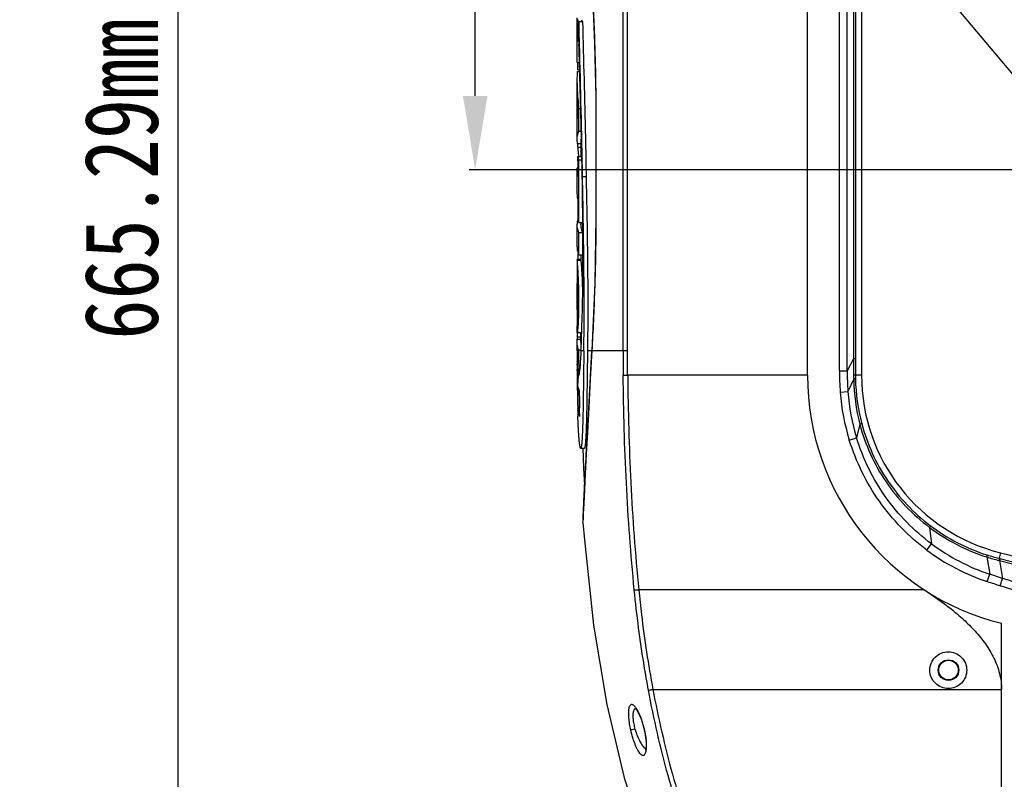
# Model space of a CAD drawing. Header units: millimetres. Extents: x 19266 to 21235, y -89 to 1237.
# Tile 10 of 74: x 19266 to 19467, y 539 to 694. Entities that reach past the tile are written whole.
import ezdxf

# ---------------------------------------------------------------- set-up
doc = ezdxf.new("R2010")
doc.units = ezdxf.units.MM
doc.header["$LTSCALE"] = 16.335
doc.header["$PDMODE"] = 3
doc.header["$PDSIZE"] = 0.3125
doc.layers.get('0').update_dxf_attribs({"linetype": 'CONTINUOUS'})
doc.layers.get('Defpoints').update_dxf_attribs({"linetype": 'CONTINUOUS'})
doc.layers.add('02___PRT_ALL_AXES', color=7, linetype='CONTINUOUS')
doc.layers.add('尺寸线', color=3, linetype='CONTINUOUS', lineweight=13)
doc.styles.get("Standard").update_dxf_attribs({"font": 'SimSun Regular.ttf', "width": 0.8})
doc.dimstyles.new('ISO-25', dxfattribs={"dimtxt": 15, "dimasz": 15, "dimexe": 1.25, "dimexo": 0.625, "dimtad": 1, "dimtoh": 1, "dimdsep": 46, "dimtxsty": 'Standard', "dimcen": 2.5, "dimadec": 0, "dimazin": 0, "dimtfac": 1, "dimtmove": 0, "dimatfit": 3, "dimldrblk": 'CLOSEDBLANK', "dimfxl": 1, "dimarcsym": 0})

# ---------------------------------------------------------------- blocks, each defined once
blk = doc.blocks.new('*D4')
at = {"layer": 'Defpoints', "color": 0, "transparency": 16777216}
for p in [(19298.45, 1029.66), (19467.28, 1029.66), (19469.34, 364.38)]:
    blk.add_point(p, dxfattribs=at)
at = {"layer": '尺寸线', "color": 0, "lineweight": -2, "transparency": 16777216}
for p, q in [((19466.66, 1029.66), (19297.2, 1029.66)), ((19298.45, 379.38), (19298.45, 1014.66)), ((19468.72, 364.38), (19297.2, 364.38))]:
    blk.add_line(p, q, dxfattribs=at)
at = {"layer": '尺寸线', "color": 0, "transparency": 16777216}
for points in [[(19295.95, 1014.66), (19300.95, 1014.66), (19298.45, 1029.66)], [(19295.95, 379.38), (19300.95, 379.38), (19298.45, 364.38)]]:
    blk.add_solid(points, dxfattribs=at)
at = {"layer": '尺寸线', "color": 0, "transparency": 16777216, "insert": (19288.57, 702.38), "char_height": 15, "attachment_point": 5, "rotation": 90}
blk.add_mtext('665.29mm [26.19in]', dxfattribs=at)
blk = doc.blocks.new('_ClosedBlank')
at = {"color": 0, "linetype": 'ByBlock', "lineweight": -2}
for p, q in [((-1, 0.167), (0, 0)), ((-1, 0.167), (-1, -0.167)), ((0, 0), (-1, -0.167))]:
    blk.add_line(p, q, dxfattribs=at)
blk = doc.blocks.new('*D6')
at = {"layer": 'Defpoints', "color": 0, "transparency": 16777216}
for p in [(19358.91, 942.16), (19462.57, 942.16), (19586.55, 663.5)]:
    blk.add_point(p, dxfattribs=at)
at = {"layer": '尺寸线', "color": 0, "lineweight": -2, "transparency": 16777216}
for p, q in [((19461.94, 942.16), (19357.66, 942.16)), ((19358.91, 678.5), (19358.91, 927.16)), ((19585.92, 663.5), (19357.66, 663.5))]:
    blk.add_line(p, q, dxfattribs=at)
at = {"layer": '尺寸线', "color": 0, "transparency": 16777216}
for points in [[(19356.41, 927.16), (19361.41, 927.16), (19358.91, 942.16)], [(19356.41, 678.5), (19361.41, 678.5), (19358.91, 663.5)]]:
    blk.add_solid(points, dxfattribs=at)
at = {"layer": '尺寸线', "color": 0, "transparency": 16777216, "insert": (19349.03, 802.83), "char_height": 15, "attachment_point": 5, "rotation": 90}
blk.add_mtext('278.66mm [10.97in]', dxfattribs=at)

msp = doc.modelspace()

# ---------------------------------------------------------------- linework, layer by layer
at = {"color": 7, "linetype": 'Continuous'}
for p, q in [((19426.536, 621.663), (19426.536, 825.662)), ((19433.034, 622.567), (19433.034, 774.231)), ((19434.636, 622.567), (19434.636, 774.231)), ((19435.898, 773.323), (19435.898, 624.995)), ((19436.296, 773.323), (19436.296, 624.995)), ((19389.02, 626.663), (19389.02, 724.663)), ((19389.932, 626.663), (19389.928, 724.663)), ((19470.512, 680.333), (19453.141, 700.987)), ((19379.639, 685.301), (19379.639, 694.43)), ((19380.026, 693.62), (19380.026, 689.002)), ((19380.828, 693.62), (19380.026, 693.62)), ((19379.639, 685.3), (19379.639, 691.49)), ((19379.963, 689.597), (19379.963, 693.303)), ((19379.963, 693.303), (19380.026, 693.303)), ((19380.026, 689.597), (19379.963, 689.597)), ((19379.639, 685.3), (19380.133, 685.3)), ((19379.639, 681.202), (19379.707, 683.501)), ((19379.707, 683.501), (19380.185, 683.501)), ((19379.773, 683.829), (19379.773, 685.301)), ((19379.773, 683.829), (19380.176, 683.829)), ((19379.639, 669.588), (19379.639, 681.202)), ((19379.639, 673.869), (19379.639, 676.757)), ((19379.994, 671.327), (19379.994, 675.963)), ((19379.994, 675.963), (19380.392, 675.963)), ((19379.994, 671.327), (19380.506, 671.327)), ((19379.707, 668.824), (19379.639, 669.588)), ((19380.439, 669.587), (19380.439, 666.181)), ((19379.707, 668.824), (19380.439, 668.824)), ((19379.773, 668.082), (19379.773, 668.824)), ((19379.773, 668.082), (19380.439, 668.082)), ((19379.773, 665.321), (19379.773, 666.191)), ((19379.773, 666.191), (19380.439, 666.191)), ((19379.777, 666.181), (19379.777, 662.08)), ((19379.777, 666.181), (19380.578, 666.181)), ((19379.994, 652.784), (19379.994, 665.533)), ((19379.994, 665.533), (19380.634, 665.533)), ((19380.637, 665.535), (19380.624, 666.186)), ((19379.707, 663.895), (19379.777, 663.895)), ((19379.639, 658.572), (19379.639, 663.146)), ((19380.758, 662.086), (19381.565, 662.086)), ((19379.777, 657.516), (19379.777, 653.415)), ((19379.639, 647.813), (19379.639, 652.387)), ((19379.707, 653.121), (19379.867, 653.121)), ((19379.994, 652.784), (19380.796, 652.784)), ((19380.439, 652.784), (19380.439, 652.388)), ((19380.813, 652.392), (19380.81, 652.791)), ((19379.994, 646.158), (19379.994, 650.716)), ((19379.994, 650.716), (19380.796, 650.716)), ((19380.796, 650.716), (19380.796, 646.158)), ((19379.865, 645.203), (19379.886, 646.146)), ((19379.886, 646.146), (19379.893, 646.456)), ((19379.994, 646.158), (19380.796, 646.158)), ((19380.439, 646.158), (19380.439, 645.231)), ((19379.639, 645.144), (19379.639, 640.63)), ((19379.67, 645.08), (19379.644, 645.235)), ((19380.444, 645.231), (19379.644, 645.231)), ((19379.669, 645.08), (19380.47, 645.08)), ((19380.47, 645.08), (19380.444, 645.231)), ((19380.844, 644.884), (19380.844, 645.081)), ((19379.646, 635.383), (19379.765, 635.383)), ((19379.639, 634.953), (19379.639, 631.378)), ((19379.639, 629.498), (19380.439, 629.498)), ((19379.64, 630.54), (19379.642, 630.966)), ((19379.64, 630.466), (19379.64, 630.54)), ((19379.705, 630.354), (19380.505, 630.354)), ((19379.722, 629.012), (19379.722, 629.498)), ((19380.439, 628.389), (19380.439, 630.354)), ((19380.439, 629.499), (19380.439, 629.498)), ((19379.639, 628.388), (19379.693, 629.012)), ((19379.639, 626.662), (19379.639, 628.388)), ((19379.693, 629.012), (19380.439, 629.012)), ((19379.639, 626.662), (19379.641, 624.873)), ((19379.96, 626.662), (19379.639, 626.662)), ((19379.962, 626.662), (19379.962, 626.872)), ((19379.962, 626.872), (19380.424, 626.872)), ((19380.424, 626.663), (19380.425, 626.69)), ((19381.023, 626.663), (19380.424, 626.663)), ((19382.642, 626.663), (19381.832, 626.663)), ((19382.644, 626.689), (19382.654, 626.663)), ((19389.928, 626.663), (19382.654, 626.663)), ((19379.646, 623.809), (19379.645, 623.99)), ((19379.645, 623.99), (19379.694, 623.99)), ((19379.646, 623.809), (19379.694, 623.809)), ((19379.646, 623.687), (19379.646, 623.809)), ((19379.675, 624.475), (19379.682, 624.532)), ((19379.972, 623.257), (19380.203, 623.257)), ((19435.898, 624.995), (19434.636, 622.567)), ((19436.296, 624.995), (19435.898, 624.995)), ((19379.663, 622.656), (19379.658, 622.854)), ((19379.658, 621.932), (19379.687, 619.518)), ((19379.82, 621.92), (19379.832, 622.047)), ((19379.93, 621.578), (19379.898, 621.606)), ((19389.042, 621.654), (19389.951, 621.663)), ((19426.536, 621.663), (19389.935, 621.663)), ((19433.034, 622.567), (19434.636, 622.567)), ((19437.536, 621.663), (19436.295, 621.663)), ((19379.697, 619.637), (19379.742, 619.637)), ((19435.939, 620.914), (19434.762, 618.328)), ((19379.699, 618.565), (19379.704, 618.14)), ((19379.704, 618.14), (19379.745, 615.82)), ((19379.71, 618.793), (19379.985, 618.793)), ((19379.802, 618.458), (19380.087, 618.458)), ((19380.032, 617.811), (19380.099, 617.811)), ((19433.194, 618.212), (19434.762, 618.328)), ((19379.761, 615.05), (19379.851, 615.05)), ((19379.808, 613.286), (19379.805, 613.369)), ((19379.817, 613.017), (19379.808, 613.286)), ((19380.084, 615.057), (19380.1, 614.348)), ((19380.1, 614.348), (19380.167, 614.348)), ((19380.166, 614.348), (19380.15, 615.057)), ((19380.189, 613.385), (19380.166, 614.348)), ((19380.191, 613.302), (19380.189, 613.385)), ((19437.186, 611.702), (19436.518, 608.947)), ((19435.049, 608.488), (19436.518, 608.947)), ((19380.364, 606.856), (19381.166, 606.856)), ((19380.913, 593.545), (19380.863, 592.223)), ((19380.85, 591.714), (19380.861, 592.084)), ((19380.85, 591.704), (19380.85, 591.714)), ((19380.861, 592.084), (19380.866, 592.211)), ((19451.374, 590.719), (19451.784, 587.36)), ((19450.834, 586.086), (19451.784, 587.36)), ((19465.829, 585.556), (19465.547, 584.414)), ((19465.829, 585.556), (19542.536, 566.663)), ((19463.023, 584.688), (19463.632, 581.188)), ((19465.547, 584.414), (19465.68, 584.381)), ((19465.621, 583.942), (19466.234, 580.339)), ((19463.138, 579.69), (19463.632, 581.188)), ((19466.234, 580.339), (19463.632, 581.188)), ((19465.759, 578.842), (19466.234, 580.339)), ((19450.33, 577.977), (19392.198, 578.028)), ((19466.036, 491.663), (19466.036, 571.187)), ((19453.236, 561.663), (19453.136, 561.663)), ((19457.236, 561.663), (19457.336, 561.663)), ((19395.08, 557.734), (19466.036, 557.696)), ((19393.352, 549.446), (19393.396, 549.453)), ((19393.352, 549.446), (19393.442, 549.013))]:
    msp.add_line(p, q, dxfattribs=at)
for points in [[(19380.923, 724.616), (19381.568, 717.45), (19382.215, 708.828), (19382.771, 699.38), (19383.201, 689.164), (19383.446, 678.181), (19383.47, 666.439), (19383.47, 653.881), (19383.237, 640.429), (19382.644, 626.689)], [(19382.643, 626.69), (19382.327, 620.893), (19382.018, 615.194), (19381.745, 610.118)], [(19381.745, 610.118), (19381.508, 605.618), (19381.305, 601.681), (19381.138, 598.323), (19381.005, 595.593), (19380.913, 593.545)], [(19380.84, 606.873), (19380.984, 602.731), (19381.188, 599.327)], [(19381.187, 599.34), (19381.136, 598.311), (19381.004, 595.585), (19380.912, 593.54), (19380.864, 592.259)], [(19380.85, 591.704), (19381.126, 588.198), (19383.014, 570.822), (19385.698, 554.698), (19389.237, 539.752), (19393.71, 525.982), (19399.209, 513.455), (19405.828, 502.296), (19413.008, 493.349)], [(19391.562, 553.865), (19391.528, 553.875), (19391.527, 553.855), (19391.815, 553.501)], [(19391.815, 553.501), (19392.225, 552.787), (19392.676, 551.739), (19393.11, 550.41), (19393.352, 549.446)], [(19393.442, 549.013), (19393.611, 547.984), (19393.698, 547.057), (19393.708, 546.289), (19393.658, 545.731), (19393.583, 545.416), (19393.566, 545.373)]]:
    msp.add_lwpolyline(points, dxfattribs=at)
msp.add_circle((19455.236, 561.663), 2.1, dxfattribs=at)
at = {"color": 3, "linetype": 'Continuous'}
msp.add_circle((19455.236, 561.663), 2, dxfattribs=at)
at = {"color": 7, "linetype": 'Continuous'}
for centre, radius, start, end in [((19384.845, 695.143), 5.216, 191.26951, 197.43817), ((19385.241, 695.266), 5.63, 197.42638, 200.40497), ((19385.565, 695.13), 5.134, 192.46406, 197.10352), ((15700.447, 591.166), 3680.994, 1.103972, 1.523408), ((19418.631, 681.218), 38.992, 180.02373, 186.52948), ((19403.064, 676.761), 23.426, 180.01029, 181.99376), ((19403.568, 676.788), 23.93, 182.01663, 185.63089), ((19419.983, 681.362), 40.352, 186.51461, 187.68984), ((17500.84, 626.421), 1880.207, 1.368681, 1.509814), ((19384.769, 669.582), 4.33, 168.85147, 179.93787), ((18067.33, 639.664), 1313.562, 1.156928, 1.305807), ((19432.968, 671.791), 53.325, 183.98895, 184.66765), ((19435.384, 671.976), 55.747, 184.65535, 185.3054), ((19437.236, 672.159), 57.609, 185.31628, 185.9462), ((18305.343, 644.359), 1075.502, 0.94463, 1.128236), ((18319.583, 644.854), 1061.257, 0.428494, 0.930573), ((19383.606, 652.385), 3.967, 173.80071, 179.95944), ((19383.768, 652.367), 4.131, 169.48464, 173.79934), ((18240.383, 643.781), 1140.462, 0.119543, 0.348455), ((19278.893, 637.104), 101.122, 1.51254, 2.07336), ((19258.848, 636.593), 121.174, 359.33632, 1.50357), ((19690.826, 629.529), 311.187, 179.82735, 180.00564), ((19146.031, 638.938), 234.714, 357.00895, 357.90187), ((19041.04, 643.218), 339.792, 357.82871, 357.95663), ((19384.02, 628.39), 3.581, 180.02342, 187.17719), ((19941.081, 626.654), 561.119, 179.99912, 180.34686), ((19945.898, 626.643), 556.878, 179.99798, 180.51329), ((19380.994, 624.879), 1.353, 180.27206, 189.95827), ((19383.32, 624.009), 3.675, 172.70561, 180.28518), ((19438.864, 624.104), 59.219, 180.40299, 181.20903), ((19410.067, 622.187), 30.41, 177.17059, 179.4515), ((19381.072, 624.893), 1.431, 189.9509, 194.62289), ((19410.827, 619.075), 31.137, 172.28124, 174.52235), ((19343.276, 626.489), 37.069, 354.94271, 355.08256), ((19600.469, 624.214), 164.572, 179.72813, 180.88036), ((19409.935, 622.189), 30.278, 179.45334, 180.48617), ((19410.324, 619.122), 30.632, 175.3344, 176.78491), ((19410.53, 618.167), 30.824, 173.64103, 176.19417), ((19410.461, 619.111), 30.769, 174.76314, 175.33496), ((19478.536, 621.663), 52, 180, 256.09076), ((19491.908, 622.549), 58.873, 179.98303, 184.22471), ((19477.936, 621.729), 43.307, 178.89195, 184.50382), ((19463.939, 622.115), 28.027, 180.87845, 182.45684), ((19473.47, 621.642), 37.175, 179.96775, 181.10568), ((19474.722, 621.663), 37.186, 180, 256.16323), ((19410.11, 619.134), 30.417, 176.78428, 179.05236), ((19410.217, 618.189), 30.511, 176.1963, 177.50313), ((19381.388, 619.975), 1.714, 195.44655, 199.52728), ((19381.479, 620.007), 1.81, 199.51132, 201.47966), ((19383.536, 620.334), 3.871, 194.8501, 198.83531), ((19475.241, 621.546), 39.307, 180.9219, 194.50329), ((19474.71, 621.666), 38.415, 181.10613, 194.86041), ((19381.259, 619.044), 1.569, 189.18167, 193.34552), ((19383.801, 620.424), 4.151, 198.83436, 202.63488), ((19384.121, 620.558), 4.498, 202.64191, 206.24149), ((19896.809, 626.174), 516.844, 180.9271, 181.23245), ((19898.81, 626.211), 518.78, 180.84407, 181.23199), ((19476.506, 621.433), 43.431, 184.25257, 197.34034), ((19477.133, 621.404), 42.483, 184.15123, 197.05077), ((19383.67, 615.138), 3.91, 181.285, 189.63686), ((19547.328, 618.56), 167.603, 181.4459, 181.77479), ((19475.031, 622.153), 39.342, 233.03511, 252.229), ((19474.712, 621.789), 38.482, 232.95625, 252.43667), ((19477.052, 621.407), 42.399, 233.42023, 251.54787), ((19476.69, 620.789), 43.276, 233.31223, 251.75135), ((19476.092, 625.339), 42.699, 252.17839, 255.62857), ((19474.683, 621.695), 38.385, 252.4359, 256.23095), ((19476.086, 625.315), 42.675, 255.62717, 255.80373), ((24119.673, 19065.022), 19058.083, 255.8652264, 256.1023854), ((19542.444, 820.363), 253.403, 251.76207, 252.38483), ((13967.763, -16671.873), 18105.666, 72.0678174, 72.32234)]:
    msp.add_arc(centre, radius, start, end, dxfattribs=at)
for points, knots in [([(19380.926, 724.663), (19381.285, 720.963), (19381.949, 713.279), (19382.581, 703.537), (19382.98, 695.431), (19383.224, 689.231), (19383.399, 682.982), (19383.487, 676.703), (19383.491, 670.413), (19383.478, 664.124), (19383.491, 657.833), (19383.485, 651.544), (19383.395, 645.266), (19383.216, 639.018), (19382.97, 632.821), (19382.766, 628.708), (19382.654, 626.663)], [0, 0, 0, 0, 0.1136643, 0.2358607, 0.2985355, 0.3618371, 0.4256104, 0.4897087, 0.5538659, 0.6179677, 0.6820681, 0.7462316, 0.8103163, 0.8740745, 0.9373539, 1, 1, 1, 1]), ([(19380.14, 689.026), (19380.13, 689.41), (19380.091, 690.942), (19380.053, 692.473), (19380.025, 693.62)], [0, 0, 0, 0, 0.2508359, 1, 1, 1, 1]), ([(19381.565, 662.086), (19381.515, 664.748), (19381.3, 675.26), (19381.023, 685.771), (19380.828, 693.62)], [0, 0, 0, 0, 0.2532259, 1, 1, 1, 1]), ([(19379.639, 691.49), (19379.639, 691.335), (19379.654, 691.016), (19379.712, 690.538), (19379.814, 690.06), (19379.909, 689.751), (19379.962, 689.597)], [0, 0, 0, 0, 0.2414971, 0.4963476, 0.7478456, 1, 1, 1, 1]), ([(19380.251, 681.207), (19380.233, 681.863), (19380.159, 684.461), (19380.082, 687.059), (19380.026, 689.002)], [0, 0, 0, 0, 0.2524279, 1, 1, 1, 1]), ([(19380.394, 675.961), (19380.383, 676.4), (19380.336, 678.148), (19380.288, 679.897), (19380.251, 681.207)], [0, 0, 0, 0, 0.2510911, 1, 1, 1, 1]), ([(19379.753, 674.44), (19379.735, 674.393), (19379.67, 674.21), (19379.639, 674.013), (19379.639, 673.869)], [0, 0, 0, 0, 0.2587623, 1, 1, 1, 1]), ([(19379.639, 669.588), (19379.638, 669.879), (19379.701, 670.475), (19379.88, 671.046), (19379.994, 671.327)], [0, 0, 0, 0, 0.4904306, 1, 1, 1, 1]), ([(19379.994, 665.533), (19379.972, 665.587), (19379.888, 665.799), (19379.819, 666.017), (19379.777, 666.181)], [0, 0, 0, 0, 0.2544046, 1, 1, 1, 1]), ([(19379.639, 663.146), (19379.639, 663.333), (19379.656, 663.585), (19379.696, 663.833), (19379.707, 663.895)], [0, 0, 0, 0, 0.748152, 1, 1, 1, 1]), ([(19379.777, 662.08), (19379.754, 662.169), (19379.675, 662.518), (19379.638, 662.878), (19379.639, 663.146)], [0, 0, 0, 0, 0.2537031, 1, 1, 1, 1]), ([(19381.024, 626.663), (19381.1, 632.583), (19381.081, 644.393), (19380.866, 656.2), (19380.758, 662.086)], [0, 0, 0, 0, 0.5014085, 1, 1, 1, 1]), ([(19381.832, 626.663), (19381.871, 629.622), (19381.936, 641.431), (19381.728, 653.239), (19381.565, 662.086)], [0, 0, 0, 0, 0.2506675, 1, 1, 1, 1]), ([(19379.639, 658.572), (19379.639, 658.484), (19379.65, 658.128), (19379.71, 657.775), (19379.777, 657.516)], [0, 0, 0, 0, 0.2476902, 1, 1, 1, 1]), ([(19379.777, 653.415), (19379.791, 653.362), (19379.852, 653.148), (19379.929, 652.938), (19379.994, 652.784)], [0, 0, 0, 0, 0.245811, 1, 1, 1, 1]), ([(19379.994, 650.716), (19379.88, 650.986), (19379.701, 651.533), (19379.638, 652.107), (19379.639, 652.388)], [0, 0, 0, 0, 0.510348, 1, 1, 1, 1]), ([(19380.796, 650.716), (19380.681, 650.985), (19380.501, 651.533), (19380.439, 652.108), (19380.439, 652.388)], [0, 0, 0, 0, 0.510484, 1, 1, 1, 1]), ([(19379.639, 647.813), (19379.638, 647.535), (19379.701, 646.967), (19379.88, 646.424), (19379.994, 646.158)], [0, 0, 0, 0, 0.4894515, 1, 1, 1, 1]), ([(19379.644, 645.234), (19379.642, 645.234), (19379.641, 645.224), (19379.639, 645.211), (19379.639, 645.18), (19379.639, 645.158), (19379.639, 645.145)], [0, 0, 0, 0, 0.0628218, 0.2444672, 0.5547146, 1, 1, 1, 1]), ([(19379.949, 640.762), (19379.929, 641.293), (19379.886, 642.253), (19379.809, 643.518), (19379.737, 644.426), (19379.692, 644.906), (19379.67, 645.08)], [0, 0, 0, 0, 0.3684605, 0.665939, 0.8783666, 1, 1, 1, 1]), ([(19380.804, 638.767), (19380.79, 639.533), (19380.752, 640.937), (19380.659, 642.797), (19380.563, 644.135), (19380.501, 644.836), (19380.47, 645.08)], [0, 0, 0, 0, 0.3634392, 0.6664595, 0.8830426, 1, 1, 1, 1]), ([(19380.616, 631.103), (19380.697, 633.376), (19380.822, 637.969), (19380.845, 642.564), (19380.844, 644.884)], [0, 0, 0, 0, 0.4950682, 1, 1, 1, 1]), ([(19379.641, 639.749), (19379.641, 639.815), (19379.64, 640.02), (19379.639, 640.225), (19379.639, 640.365)], [0, 0, 0, 0, 0.3202074, 1, 1, 1, 1]), ([(19379.639, 636.119), (19379.639, 636.675), (19379.646, 637.885), (19379.644, 639.095), (19379.641, 639.749)], [0, 0, 0, 0, 0.4594451, 1, 1, 1, 1]), ([(19379.647, 640.628), (19379.647, 640.629), (19379.648, 640.63), (19379.649, 640.631), (19379.649, 640.631)], [0, 0, 0, 0, 0.6259841, 1, 1, 1, 1]), ([(19379.649, 640.631), (19379.652, 640.63), (19379.654, 640.617), (19379.659, 640.599), (19379.664, 640.561), (19379.667, 640.533), (19379.669, 640.517)], [0, 0, 0, 0, 0.0699774, 0.261408, 0.5770208, 1, 1, 1, 1]), ([(19379.669, 640.517), (19379.698, 640.254), (19379.74, 639.736), (19379.783, 638.866), (19379.801, 638.063), (19379.808, 637.315), (19379.807, 636.728), (19379.799, 636.174), (19379.784, 635.701), (19379.765, 635.349), (19379.744, 635.14), (19379.727, 635.037), (19379.717, 634.994), (19379.707, 634.968), (19379.7, 634.955), (19379.696, 634.954)], [0, 0, 0, 0, 0.1424391, 0.2792239, 0.468846, 0.5744807, 0.6816039, 0.7841432, 0.8724414, 0.9364112, 0.9736756, 0.9850265, 0.9927296, 0.9975204, 1, 1, 1, 1]), ([(19379.646, 635.383), (19379.645, 635.431), (19379.639, 635.677), (19379.639, 635.922), (19379.639, 636.119)], [0, 0, 0, 0, 0.1974384, 1, 1, 1, 1]), ([(19379.696, 634.954), (19379.686, 634.95), (19379.669, 635.006), (19379.664, 635.07), (19379.651, 635.216), (19379.648, 635.321), (19379.646, 635.383)], [0, 0, 0, 0, 0.0666365, 0.2578885, 0.5721706, 1, 1, 1, 1]), ([(19379.846, 631.165), (19379.901, 631.734), (19379.974, 633.076), (19380.004, 634.418), (19380.013, 635.19)], [0, 0, 0, 0, 0.4256207, 1, 1, 1, 1]), ([(19379.639, 631.381), (19379.639, 631.341), (19379.639, 631.196), (19379.64, 631.052), (19379.642, 630.946)], [0, 0, 0, 0, 0.2750781, 1, 1, 1, 1]), ([(19379.642, 630.946), (19379.643, 630.896), (19379.648, 630.736), (19379.655, 630.575), (19379.669, 630.467)], [0, 0, 0, 0, 0.3170932, 1, 1, 1, 1]), ([(19379.669, 630.467), (19379.673, 630.439), (19379.679, 630.402), (19379.691, 630.364), (19379.701, 630.354), (19379.705, 630.354)], [0, 0, 0, 0, 0.7029539, 0.8962449, 1, 1, 1, 1]), ([(19379.705, 630.354), (19379.711, 630.354), (19379.725, 630.372), (19379.737, 630.407), (19379.754, 630.469), (19379.763, 630.518), (19379.768, 630.547)], [0, 0, 0, 0, 0.0877898, 0.2739492, 0.5755138, 1, 1, 1, 1]), ([(19379.768, 630.547), (19379.775, 630.584), (19379.808, 630.789), (19379.83, 630.996), (19379.846, 631.165)], [0, 0, 0, 0, 0.1830345, 1, 1, 1, 1]), ([(19379.962, 626.872), (19379.858, 627.116), (19379.695, 627.613), (19379.639, 628.134), (19379.639, 628.388)], [0, 0, 0, 0, 0.5104271, 1, 1, 1, 1]), ([(19380.424, 626.663), (19380.393, 626.074), (19380.33, 624.957), (19380.254, 623.84), (19380.209, 623.311)], [0, 0, 0, 0, 0.5263614, 1, 1, 1, 1]), ([(19381.023, 626.663), (19380.996, 624.585), (19380.948, 620.474), (19380.892, 616.362), (19380.851, 614.328)], [0, 0, 0, 0, 0.5052441, 1, 1, 1, 1]), ([(19380.866, 592.211), (19380.89, 592.939), (19380.968, 594.772), (19381.125, 597.959), (19381.323, 601.93), (19381.644, 608.092), (19382.091, 616.389), (19382.462, 623.173), (19382.654, 626.663)], [0, 0, 0, 0, 0.0633729, 0.1594738, 0.2774676, 0.4091434, 0.6960851, 1, 1, 1, 1]), ([(19381.166, 606.858), (19381.191, 606.858), (19381.243, 606.942), (19381.284, 607.088), (19381.337, 607.344), (19381.381, 607.682), (19381.423, 608.105), (19381.475, 608.794), (19381.525, 609.762), (19381.572, 611.005), (19381.612, 612.321), (19381.645, 613.683), (19381.673, 615.077), (19381.698, 616.493), (19381.727, 618.408), (19381.759, 620.822), (19381.795, 623.736), (19381.819, 625.686), (19381.832, 626.663)], [0, 0, 0, 0, 0.0038205, 0.01199, 0.0248337, 0.0422679, 0.0638503, 0.0889501, 0.1467574, 0.2102216, 0.2768745, 0.3456979, 0.4160956, 0.4875231, 0.559674, 0.7054538, 0.8523954, 1, 1, 1, 1]), ([(19389.935, 621.663), (19389.932, 622.079), (19389.934, 622.913), (19389.939, 624.579), (19389.932, 625.829), (19389.932, 626.663)], [0, 0, 0, 0, 0.2499988, 0.5000009, 1, 1, 1, 1]), ([(19379.687, 624.532), (19379.687, 624.461), (19379.692, 624.286), (19379.689, 624.004), (19379.693, 623.793), (19379.694, 623.688)], [0, 0, 0, 0, 0.2500041, 0.6250005, 1, 1, 1, 1]), ([(19380.201, 623.221), (19380.185, 623.047), (19380.154, 622.726), (19380.104, 622.289), (19380.052, 621.95), (19380.013, 621.757), (19379.989, 621.682)], [0, 0, 0, 0, 0.3367171, 0.6229633, 0.8478925, 1, 1, 1, 1]), ([(19379.935, 621.585), (19379.934, 621.584), (19379.933, 621.584), (19379.931, 621.583), (19379.93, 621.583)], [0, 0, 0, 0, 0.5097443, 1, 1, 1, 1]), ([(19379.989, 621.682), (19379.985, 621.672), (19379.974, 621.641), (19379.961, 621.609), (19379.946, 621.593)], [0, 0, 0, 0, 0.3280619, 1, 1, 1, 1]), ([(19391.293, 577.964), (19390.578, 585.222), (19389.501, 599.776), (19389.109, 614.362), (19389.042, 621.654)], [0, 0, 0, 0, 0.5000267, 1, 1, 1, 1]), ([(19389.951, 621.663), (19390.017, 614.38), (19390.409, 599.813), (19391.485, 585.278), (19392.198, 578.028)], [0, 0, 0, 0, 0.499926, 1, 1, 1, 1]), ([(19436.295, 621.663), (19436.287, 621.669), (19436.248, 621.668), (19436.177, 621.678), (19436.059, 621.68), (19435.968, 621.684), (19435.916, 621.685)], [0, 0, 0, 0, 0.081287, 0.2779938, 0.5866188, 1, 1, 1, 1]), ([(19379.71, 618.793), (19379.709, 618.887), (19379.7, 619.074), (19379.704, 619.262), (19379.703, 619.355)], [0, 0, 0, 0, 0.5000022, 1, 1, 1, 1]), ([(19436.302, 620.924), (19436.269, 620.92), (19436.147, 620.923), (19436.026, 620.916), (19435.939, 620.914)], [0, 0, 0, 0, 0.276756, 1, 1, 1, 1]), ([(19380.032, 617.811), (19380.008, 617.864), (19379.918, 618.075), (19379.845, 618.293), (19379.802, 618.458)], [0, 0, 0, 0, 0.2557499, 1, 1, 1, 1]), ([(19379.745, 615.82), (19379.747, 615.755), (19379.759, 615.493), (19379.803, 615.233), (19379.852, 615.041)], [0, 0, 0, 0, 0.2477427, 1, 1, 1, 1]), ([(19379.948, 613.926), (19379.934, 613.973), (19379.881, 614.157), (19379.839, 614.343), (19379.815, 614.483)], [0, 0, 0, 0, 0.2574393, 1, 1, 1, 1]), ([(19379.852, 615.041), (19379.867, 614.983), (19379.933, 614.747), (19380.022, 614.516), (19380.1, 614.348)], [0, 0, 0, 0, 0.2444196, 1, 1, 1, 1]), ([(19380.15, 613.384), (19380.13, 613.427), (19380.051, 613.603), (19379.99, 613.786), (19379.948, 613.926)], [0, 0, 0, 0, 0.2425408, 1, 1, 1, 1]), ([(19380.191, 613.302), (19380.187, 613.31), (19380.174, 613.318), (19380.168, 613.338), (19380.176, 613.362), (19380.155, 613.373), (19380.15, 613.384)], [0, 0, 0, 0, 0.2769028, 0.4463166, 0.6097946, 1, 1, 1, 1]), ([(19380.851, 614.328), (19380.842, 613.897), (19380.824, 613.046), (19380.791, 611.79), (19380.752, 610.58), (19380.705, 609.445), (19380.655, 608.569), (19380.605, 607.952), (19380.565, 607.579), (19380.52, 607.281), (19380.48, 607.083), (19380.443, 606.963), (19380.418, 606.902), (19380.386, 606.855), (19380.363, 606.857)], [0, 0, 0, 0, 0.1718845, 0.3395543, 0.5014056, 0.6547746, 0.7924627, 0.8516199, 0.9017034, 0.9417821, 0.9716617, 0.9826744, 0.9909828, 1, 1, 1, 1]), ([(19380.363, 606.857), (19380.34, 606.859), (19380.296, 606.931), (19380.258, 607.06), (19380.212, 607.274), (19380.171, 607.548), (19380.129, 607.875), (19380.075, 608.384), (19380.015, 609.087), (19379.954, 609.989), (19379.9, 610.954), (19379.854, 611.97), (19379.828, 612.663), (19379.817, 613.017)], [0, 0, 0, 0, 0.0110819, 0.0339923, 0.0691626, 0.1147361, 0.1683988, 0.2283871, 0.3621498, 0.508802, 0.6649168, 0.8291306, 1, 1, 1, 1]), ([(19437.58, 611.814), (19437.57, 611.809), (19437.533, 611.8), (19437.457, 611.776), (19437.336, 611.744), (19437.241, 611.717), (19437.186, 611.702)], [0, 0, 0, 0, 0.0796735, 0.2764781, 0.5858985, 1, 1, 1, 1]), ([(19437.186, 611.702), (19437.734, 609.621), (19439.19, 605.547), (19442.369, 599.903), (19446.433, 594.871), (19449.659, 592.006), (19451.374, 590.719)], [0, 0, 0, 0, 0.2504878, 0.5006237, 0.7504046, 1, 1, 1, 1]), ([(19437.58, 611.814), (19438.124, 609.761), (19439.558, 605.742), (19442.675, 600.164), (19446.667, 595.183), (19449.841, 592.348), (19451.53, 591.073)], [0, 0, 0, 0, 0.2504693, 0.5006179, 0.7504189, 1, 1, 1, 1]), ([(19450.834, 586.086), (19448.975, 587.473), (19445.473, 590.549), (19441.021, 595.933), (19437.466, 601.946), (19435.74, 606.274), (19435.049, 608.488)], [0, 0, 0, 0, 0.2500061, 0.5000113, 0.7500116, 1, 1, 1, 1]), ([(19451.784, 587.36), (19449.987, 588.694), (19446.598, 591.653), (19442.283, 596.833), (19438.838, 602.628), (19437.177, 606.808), (19436.518, 608.947)], [0, 0, 0, 0, 0.250013, 0.5000213, 0.7500194, 1, 1, 1, 1]), ([(19451.53, 591.073), (19451.537, 591.062), (19451.528, 591.019), (19451.501, 590.95), (19451.446, 590.843), (19451.4, 590.764), (19451.374, 590.719)], [0, 0, 0, 0, 0.0977872, 0.2958182, 0.5982657, 1, 1, 1, 1]), ([(19463.1, 585.1), (19463.103, 585.097), (19463.104, 585.084), (19463.103, 585.045), (19463.089, 584.967), (19463.062, 584.842), (19463.037, 584.744), (19463.023, 584.688)], [0, 0, 0, 0, 0.029528, 0.0858584, 0.2828455, 0.5900351, 1, 1, 1, 1]), ([(19465.547, 584.414), (19465.551, 584.411), (19465.552, 584.397), (19465.553, 584.356), (19465.544, 584.273), (19465.524, 584.14), (19465.504, 584.035), (19465.493, 583.975)], [0, 0, 0, 0, 0.0290581, 0.0852015, 0.2823055, 0.5898908, 1, 1, 1, 1]), ([(19465.68, 584.381), (19465.683, 584.378), (19465.684, 584.364), (19465.684, 584.34), (19465.681, 584.303), (19465.672, 584.229), (19465.652, 584.107), (19465.632, 584.002), (19465.621, 583.942)], [0, 0, 0, 0, 0.0282569, 0.0840853, 0.1684623, 0.281202, 0.5891943, 1, 1, 1, 1]), ([(19542.336, 555.557), (19529.653, 559.688), (19504.286, 567.95), (19478.921, 576.217), (19466.234, 580.339)], [0, 0, 0, 0, 0.5000032, 1, 1, 1, 1]), ([(19391.293, 577.964), (19391.411, 577.963), (19391.713, 577.985), (19392.014, 578.01), (19392.198, 578.028)], [0, 0, 0, 0, 0.3910633, 1, 1, 1, 1]), ([(19394.183, 557.562), (19393.864, 559.25), (19392.674, 566.016), (19391.799, 572.837), (19391.293, 577.964)], [0, 0, 0, 0, 0.2500797, 1, 1, 1, 1]), ([(19392.198, 578.028), (19392.365, 576.328), (19393.104, 569.535), (19394.127, 562.77), (19395.08, 557.734)], [0, 0, 0, 0, 0.249951, 1, 1, 1, 1]), ([(19450.33, 577.977), (19452.197, 576.772), (19454.94, 574.866), (19458.324, 571.98), (19460.686, 569.62), (19462.801, 567.033), (19464.55, 564.176), (19465.736, 561.037), (19466.036, 558.807), (19466.036, 557.696)], [0, 0, 0, 0, 0.2499105, 0.3749154, 0.4999297, 0.6249879, 0.7499984, 0.8750313, 1, 1, 1, 1]), ([(19451.443, 561.65), (19451.443, 562.121), (19451.632, 563.1), (19452.461, 564.356), (19453.722, 565.194), (19455.184, 565.481), (19456.641, 565.201), (19457.903, 564.377), (19458.748, 563.123), (19458.943, 562.131), (19458.943, 561.65)], [0, 0, 0, 0, 0.1211149, 0.2488122, 0.3762959, 0.4995484, 0.6218932, 0.7480647, 0.8763712, 1, 1, 1, 1]), ([(19458.943, 561.65), (19458.943, 561.178), (19458.754, 560.199), (19457.925, 558.944), (19456.664, 558.105), (19455.202, 557.818), (19453.745, 558.098), (19452.484, 558.922), (19451.639, 560.176), (19451.443, 561.168), (19451.443, 561.65)], [0, 0, 0, 0, 0.1210877, 0.2487871, 0.3762857, 0.4995427, 0.6218886, 0.7480624, 0.8763701, 1, 1, 1, 1]), ([(19394.183, 557.562), (19394.229, 557.571), (19394.528, 557.629), (19394.827, 557.686), (19395.08, 557.734)], [0, 0, 0, 0, 0.1533567, 1, 1, 1, 1]), ([(19422.506, 493.123), (19418.379, 497.462), (19412.999, 504.77), (19407.324, 515.281), (19402.534, 526.13), (19397.877, 540.193), (19395.282, 551.74), (19394.183, 557.562)], [0, 0, 0, 0, 0.2520378, 0.3779547, 0.5025405, 0.7506515, 1, 1, 1, 1]), ([(19395.08, 557.734), (19396.175, 551.938), (19398.758, 540.451), (19404.321, 523.655), (19412.015, 507.673), (19419.098, 498.069), (19423.181, 493.784)], [0, 0, 0, 0, 0.2502019, 0.498768, 0.7489381, 1, 1, 1, 1]), ([(19391.436, 554.216), (19391.369, 554.292), (19391.24, 554.426), (19391.036, 554.579), (19390.839, 554.662), (19390.647, 554.662), (19390.476, 554.567), (19390.342, 554.391), (19390.235, 554.145), (19390.154, 553.827), (19390.101, 553.441), (19390.077, 552.991), (19390.082, 552.485), (19390.128, 551.722), (19390.256, 550.7), (19390.417, 549.873), (19390.512, 549.449)], [0, 0, 0, 0, 0.0478769, 0.0874415, 0.1196785, 0.1473177, 0.1751984, 0.2084279, 0.2500345, 0.3013377, 0.3626761, 0.4339022, 0.5141417, 0.6020075, 0.7948355, 1, 1, 1, 1]), ([(19391.107, 553.291), (19391.041, 553.075), (19390.977, 552.553), (19391.018, 551.692), (19391.167, 550.702), (19391.329, 550.014), (19391.428, 549.663)], [0, 0, 0, 0, 0.1846455, 0.4238202, 0.7023294, 1, 1, 1, 1]), ([(19391.557, 553.839), (19391.507, 553.828), (19391.408, 553.785), (19391.283, 553.667), (19391.18, 553.498), (19391.13, 553.365), (19391.107, 553.291)], [0, 0, 0, 0, 0.2041701, 0.4274382, 0.6889774, 1, 1, 1, 1]), ([(19391.991, 553.4), (19391.946, 553.48), (19391.78, 553.765), (19391.591, 554.037), (19391.436, 554.216)], [0, 0, 0, 0, 0.2808396, 1, 1, 1, 1]), ([(19393.396, 549.453), (19393.231, 550.195), (19392.931, 551.258), (19392.418, 552.562), (19392.137, 553.139), (19391.991, 553.4)], [0, 0, 0, 0, 0.5426479, 0.7864903, 1, 1, 1, 1]), ([(19391.428, 549.663), (19391.232, 549.618), (19390.927, 549.547), (19390.621, 549.478), (19390.512, 549.449)], [0, 0, 0, 0, 0.6393919, 1, 1, 1, 1]), ([(19390.512, 549.449), (19390.624, 548.955), (19390.874, 548.01), (19391.261, 546.886), (19391.602, 546.086), (19391.854, 545.576), (19392.106, 545.144), (19392.355, 544.797), (19392.598, 544.538), (19392.831, 544.369), (19393.066, 544.302), (19393.289, 544.367), (19393.463, 544.555), (19393.598, 544.836), (19393.699, 545.214), (19393.738, 545.499), (19393.753, 545.657)], [0, 0, 0, 0, 0.2023046, 0.3893227, 0.4733204, 0.5491797, 0.6157746, 0.6725792, 0.7194232, 0.7566686, 0.7862718, 0.813294, 0.8447102, 0.8852502, 0.9368664, 1, 1, 1, 1]), ([(19391.428, 549.663), (19391.559, 549.212), (19391.837, 548.359), (19392.351, 547.218), (19392.833, 546.424), (19393.235, 545.954), (19393.435, 545.78), (19393.534, 545.714)], [0, 0, 0, 0, 0.3101936, 0.5921201, 0.8259719, 0.9208605, 1, 1, 1, 1]), ([(19393.753, 545.657), (19393.778, 545.923), (19393.792, 546.502), (19393.714, 547.775), (19393.547, 548.773), (19393.396, 549.453)], [0, 0, 0, 0, 0.2093622, 0.4530545, 1, 1, 1, 1]), ([(19393.534, 545.714), (19393.544, 545.707), (19393.582, 545.682), (19393.62, 545.66), (19393.65, 545.644)], [0, 0, 0, 0, 0.258791, 1, 1, 1, 1])]:
    msp.add_open_spline(points, degree=3, knots=knots, dxfattribs=at)
for points in [[(19380.551, 669.599), (19380.538, 670.176), (19380.524, 670.753), (19380.511, 671.331)], [(19380.824, 650.717), (19380.821, 651.276), (19380.817, 651.834), (19380.813, 652.392)], [(19380.844, 645.081), (19380.844, 645.441), (19380.843, 645.801), (19380.842, 646.161)], [(19379.642, 630.966), (19379.643, 631.188), (19379.644, 631.409), (19379.645, 631.631)], [(19436.296, 624.995), (19436.296, 623.884), (19436.296, 622.773), (19436.295, 621.663)], [(19379.946, 621.593), (19379.943, 621.59), (19379.939, 621.587), (19379.935, 621.585)], [(19379.699, 619.518), (19379.698, 619.557), (19379.697, 619.597), (19379.697, 619.637)], [(19379.703, 619.355), (19379.703, 619.409), (19379.701, 619.464), (19379.699, 619.518)], [(19379.802, 618.458), (19379.774, 618.531), (19379.751, 618.605), (19379.732, 618.682)], [(19465.68, 584.381), (19491.233, 578.115), (19516.785, 571.846), (19542.336, 565.577)]]:
    msp.add_open_spline(points, degree=3, dxfattribs=at)
at = {"layer": '02___PRT_ALL_AXES', "color": 7, "linetype": 'Continuous'}
msp.add_line((19437.536, 743.663), (19437.536, 621.663), dxfattribs=at)

# ---------------------------------------------------------------- dimensions: what is measured, and where the dimension line sits
at = {"layer": '尺寸线'}
dim = msp.add_linear_dim(base=(19298.449, 1029.663), p1=(19469.343, 364.375), p2=(19467.281, 1029.663), angle=90, dimstyle='ISO-25', override={"dimpost": 'mm'}, dxfattribs=at)
dim.commit()
dim.dimension.update_dxf_attribs({"geometry": '*D4', "text_midpoint": (19298.449, 702.382), "dimtype": 160})
dim = msp.add_linear_dim(base=(19358.908, 942.163), p1=(19586.548, 663.5), p2=(19462.57, 942.163), angle=90, dimstyle='ISO-25', override={"dimpost": 'mm'}, dxfattribs=at)
dim.commit()
dim.dimension.update_dxf_attribs({"geometry": '*D6', "text_midpoint": (19349.033, 802.831)})

doc.saveas('drawing.dxf')
